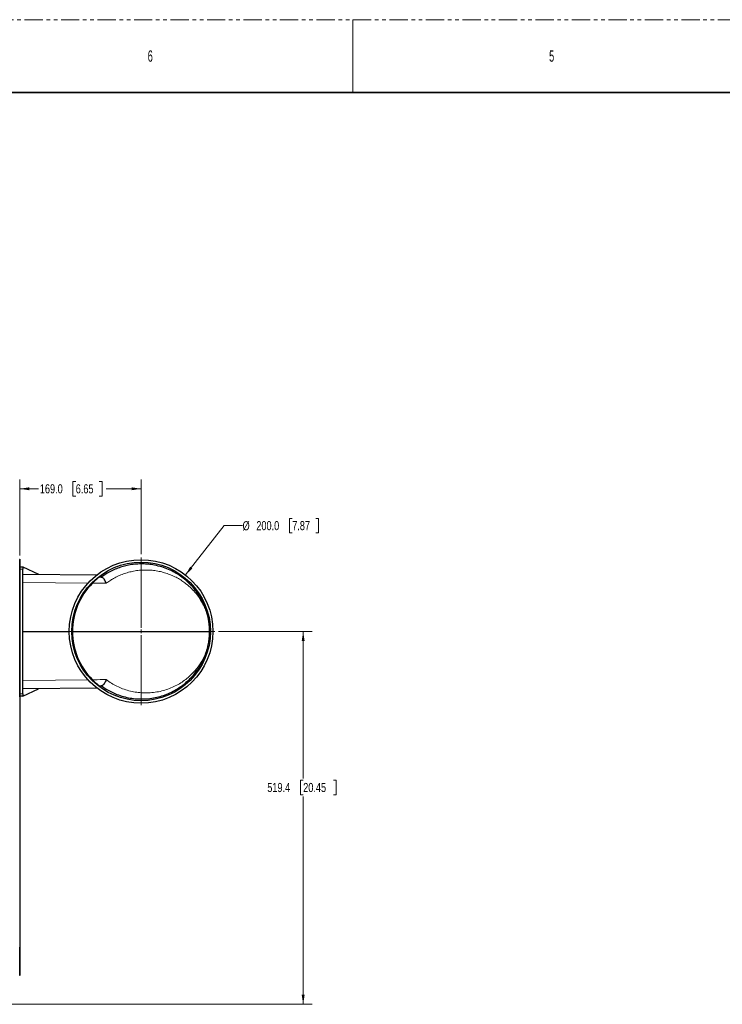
# Paper-space layout 'Sheet2' of a CAD drawing. Header units: millimetres. Extents: x 0 to 1118, y 0 to 864.
# Tile 40 of 79: x 303 to 548, y 521 to 864. Entities that reach past the tile are written whole.
import ezdxf

# ---------------------------------------------------------------- set-up
doc = ezdxf.new("R2010")
doc.units = ezdxf.units.MM
doc.linetypes.add('PHANTOM', pattern=[12.7, 6.35, -1.27, 1.27, -1.27, 1.27, -1.27])
doc.styles.add('SLDTEXTSTYLE0', font='TXT', dxfattribs={"width": 0.75})
doc.styles.add('SLDTEXTSTYLE4', font='TXT', dxfattribs={"width": 0.6})
doc.dimstyles.new('SLDDIMSTYLE10', dxfattribs={"dimtxt": 3.175, "dimasz": 3.302, "dimexe": 0, "dimexo": 0.0625, "dimgap": 0.79375, "dimtad": 0, "dimtih": 1, "dimtoh": 1, "dimdec": 1, "dimlfac": 4, "dimrnd": 1e-09, "dimzin": 12, "dimdsep": 46, "dimtxsty": 'SLDTEXTSTYLE0', "dimsah": 1, "dimcen": 0.09, "dimadec": 0, "dimazin": 3, "dimtfac": 1, "dimtdec": 1, "dimtofl": 0, "dimtmove": 0, "dimatfit": 3, "dimfxl": 1, "dimfrac": 2, "dimtolj": 1, "dimtzin": 12, "dimarcsym": 0})
doc.dimstyles.new('SLDDIMSTYLE8', dxfattribs={"dimtxt": 3.175, "dimasz": 3.302, "dimexe": 0, "dimexo": 0.0625, "dimgap": 0.79375, "dimtad": 0, "dimtih": 1, "dimtoh": 1, "dimdec": 1, "dimlfac": 4, "dimrnd": 1e-09, "dimzin": 4, "dimdsep": 46, "dimtxsty": 'SLDTEXTSTYLE0', "dimsah": 1, "dimcen": 0.09, "dimadec": 0, "dimazin": 1, "dimtfac": 1, "dimtdec": 1, "dimtofl": 0, "dimtmove": 0, "dimatfit": 3, "dimfxl": 1, "dimfrac": 2, "dimtolj": 1, "dimtzin": 12, "dimarcsym": 0})
doc.dimstyles.new('SLDDIMSTYLE9', dxfattribs={"dimtxt": 3.175, "dimasz": 3.302, "dimexe": 0, "dimexo": 0.0625, "dimgap": 0.79375, "dimtad": 0, "dimtih": 1, "dimtoh": 1, "dimdec": 1, "dimlfac": 4, "dimrnd": 1e-09, "dimzin": 4, "dimdsep": 46, "dimtxsty": 'SLDTEXTSTYLE0', "dimsah": 1, "dimcen": 0, "dimadec": 0, "dimazin": 1, "dimtfac": 1, "dimtdec": 1, "dimtofl": 0, "dimtmove": 0, "dimatfit": 3, "dimfxl": 1, "dimfrac": 2, "dimtolj": 1, "dimtzin": 12, "dimarcsym": 0})

# ---------------------------------------------------------------- blocks, each defined once
blk = doc.blocks.new('_D_21')
at = {"color": 7, "linetype": 'Continuous', "lineweight": 0}
for p, q in [((303.11, 676.98), (303.11, 703.42)), ((345.37, 677.52), (345.37, 703.42)), ((303.11, 700.24), (309.65, 700.24)), ((322.61, 702.76), (321.65, 702.76)), ((321.65, 702.76), (321.65, 697.72)), ((330.82, 702.76), (331.79, 702.76)), ((331.79, 702.76), (331.79, 697.72)), ((345.37, 700.24), (333.23, 700.24)), ((321.65, 697.72), (322.61, 697.72)), ((331.79, 697.72), (330.82, 697.72))]:
    blk.add_line(p, q, dxfattribs=at)
at = {"color": 7, "linetype": 'Continuous', "lineweight": 18}
for points in [[(303.11, 700.24), (306.42, 699.74), (306.42, 700.75)], [(345.37, 700.24), (342.07, 700.75), (342.07, 699.74)]]:
    blk.add_solid(points, dxfattribs=at)
at = {"color": 7, "linetype": 'Continuous', "lineweight": 18, "char_height": 3.175, "attachment_point": 1, "style": 'SLDTEXTSTYLE0'}
for s, insert in [('169.0', (310.12, 701.82)), ('6.65', (322.61, 701.82))]:
    blk.add_mtext(s, dxfattribs=dict(at, insert=insert))
blk = doc.blocks.new('_D_22')
at = {"color": 7, "linetype": 'Continuous', "lineweight": 0}
for p, q in [((397.95, 689.95), (396.98, 689.95)), ((396.98, 689.95), (396.98, 684.91)), ((406.16, 689.95), (407.13, 689.95)), ((407.13, 689.95), (407.13, 684.91)), ((360.81, 670.22), (374.32, 687.43)), ((374.32, 687.43), (380.67, 687.43)), ((396.98, 684.91), (397.95, 684.91)), ((407.13, 684.91), (406.16, 684.91))]:
    blk.add_line(p, q, dxfattribs=at)
at = {"color": 7, "linetype": 'Continuous', "lineweight": 18}
blk.add_solid([(360.81, 670.22), (363.25, 672.5), (362.45, 673.13)], dxfattribs=at)
at = {"color": 7, "linetype": 'Continuous', "lineweight": 18, "char_height": 3.175, "attachment_point": 1, "style": 'SLDTEXTSTYLE0'}
for s, insert in [('%%c', (380.67, 688.95)), ('200.0', (385.46, 689)), ('7.87', (397.95, 689))]:
    blk.add_mtext(s, dxfattribs=dict(at, insert=insert))
blk = doc.blocks.new('_D_23')
at = {"color": 7, "linetype": 'Continuous', "lineweight": 0}
for p, q in [((372.27, 650.56), (404.94, 650.56)), ((401.77, 650.56), (401.77, 599.4)), ((401.77, 598.76), (400.8, 598.76)), ((400.8, 598.76), (400.8, 593.72)), ((412.32, 598.76), (413.29, 598.76)), ((413.29, 598.76), (413.29, 593.72)), ((400.8, 593.72), (401.77, 593.72)), ((413.29, 593.72), (412.32, 593.72)), ((401.77, 520.72), (401.77, 593.07)), ((294.39, 520.72), (404.94, 520.72))]:
    blk.add_line(p, q, dxfattribs=at)
at = {"color": 7, "linetype": 'Continuous', "lineweight": 18}
for points in [[(401.77, 650.56), (401.26, 647.25), (402.27, 647.25)], [(401.77, 520.72), (402.27, 524.02), (401.26, 524.02)]]:
    blk.add_solid(points, dxfattribs=at)
at = {"color": 7, "linetype": 'Continuous', "lineweight": 18, "char_height": 3.175, "attachment_point": 1, "style": 'SLDTEXTSTYLE0'}
for s, insert in [('519.4', (389.27, 597.81)), ('20.45', (401.77, 597.81))]:
    blk.add_mtext(s, dxfattribs=dict(at, insert=insert))
blk = doc.blocks.new('SW_CENTERMARKSYMBOL_4')
at = {"color": 0, "linetype": 'Continuous', "lineweight": 18}
for p, q in [((0, 1.27), (0, 25.7)), ((-1.27, 0), (-25.64, 0)), ((0, 0), (-0.64, 0)), ((0, 0), (0, 0.64)), ((0, 0), (0, -0.64)), ((0, 0), (0.64, 0)), ((1.27, 0), (25.64, 0)), ((0, -1.27), (0, -25.64))]:
    blk.add_line(p, q, dxfattribs=at)

psp = doc.layouts.new('Sheet2')

# ---------------------------------------------------------------- linework, layer by layer
at = {"color": 7, "linetype": 'PHANTOM', "lineweight": 18}
psp.add_line((0, 863.6), (1117.6, 863.6), dxfattribs=at)
at = {"color": 7, "linetype": 'Continuous', "lineweight": 18}
for p, q in [((419.1, 863.6), (419.1, 838.2)), ((303.057123, 675.711406), (303.114965, 675.711406)), ((304.244254, 672.306047), (303.119254, 672.306047)), ((326.915458, 667.421912), (304.244254, 667.619761)), ((304.244254, 633.492334), (326.915458, 633.690182)), ((303.119254, 628.806047), (304.244254, 628.806047)), ((303.057123, 530.711406), (303.114965, 530.711406))]:
    psp.add_line(p, q, dxfattribs=at)
at = {"color": 7, "linetype": 'Continuous', "lineweight": 35}
psp.add_line((12.7, 838.2), (1104.9, 838.2), dxfattribs=at)
at = {"color": 7, "linetype": 'Continuous', "lineweight": 25}
for p, q in [((303.114965, 675.711406), (303.114965, 530.711406)), ((303.114965, 675.586406), (303.119254, 675.586406)), ((303.119254, 627.782634), (303.119254, 675.586406)), ((303.119254, 673.056047), (304.244254, 673.056047)), ((304.244254, 673.056047), (304.244254, 672.306047)), ((304.244254, 673.056047), (309.712538, 670.506144)), ((304.244254, 628.806047), (304.244254, 672.306047)), ((304.244254, 670.553865), (330.070536, 670.328483)), ((331.481857, 669.441133), (330.798216, 669.447099)), ((304.244254, 650.556047), (320.369254, 650.556047)), ((321.48235, 650.556047), (369.160128, 650.556047)), ((330.798216, 631.664995), (331.481857, 631.670961)), ((303.114965, 627.778345), (303.119254, 627.782634)), ((304.244254, 628.056047), (303.119254, 628.056047)), ((330.070536, 630.783611), (304.244254, 630.558229)), ((304.244254, 628.056047), (309.712538, 630.60595)), ((304.244254, 628.806047), (304.244254, 628.056047)), ((303.119254, 627.276126), (303.119254, 541.146687)), ((303.119254, 540.640179), (303.114965, 540.644468)), ((303.119254, 530.836406), (303.119254, 540.640179)), ((303.114965, 530.836406), (303.119254, 530.836406))]:
    psp.add_line(p, q, dxfattribs=at)
for radius in [25, 24.124967]:
    psp.add_circle((345.369254, 650.556047), radius, dxfattribs=at)
for centre, major_axis, start_param, end_param in [((345.367435, 650.543298), (3.373701, 23.645628), 0.9316766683, 1.7119836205), ((345.367435, 650.568796), (-3.373701, 23.645628), 1.429609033, 2.2099159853)]:
    psp.add_ellipse(centre, major_axis=major_axis, ratio=0.9999998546, start_param=start_param, end_param=end_param, dxfattribs=at)
for points, knots in [([(369.196989, 650.556047), (369.193157, 650.930486), (369.187081, 651.524311), (369.133067, 652.36865), (369.066686, 653.095515), (368.972025, 653.846147), (368.82239, 654.775646), (368.612915, 655.79488), (368.33505, 656.866953), (367.894618, 658.284734), (367.233265, 660.009661), (366.271072, 661.953798), (365.160636, 663.744209), (363.903144, 665.402427), (362.369763, 667.101224), (360.616741, 668.706814), (358.625224, 670.168605), (356.578159, 671.382122), (354.358635, 672.410838), (351.97739, 673.225433), (349.647916, 673.751184), (347.41712, 674.026442), (345.329606, 674.101702), (343.184855, 673.98897), (341.107811, 673.687659), (339.119808, 673.213695), (337.238863, 672.59875), (335.3789, 671.809848), (333.435481, 670.797543), (332.170306, 669.919126), (331.481857, 669.441133)], [0, 0, 0, 0, 0.0165814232, 0.0262965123, 0.0360164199, 0.0482093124, 0.0604257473, 0.0812703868, 0.1022256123, 0.1231713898, 0.1710192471, 0.2190097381, 0.267110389, 0.3152107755, 0.3631510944, 0.4238863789, 0.4745573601, 0.5254642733, 0.5763927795, 0.6271860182, 0.677761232, 0.7159780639, 0.7543130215, 0.7926203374, 0.8307993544, 0.8633468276, 0.8960060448, 0.9286489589, 0.9611741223, 1, 1, 1, 1]), ([(330.798216, 669.447099), (330.776585, 669.432586), (330.733498, 669.403676), (330.49048, 669.218251), (330.216664, 669.000396), (329.883793, 668.726687), (329.476098, 668.375027), (328.959651, 667.907096), (328.60099, 667.55273), (328.401331, 667.355461)], [0, 0, 0, 0, 0.1349528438, 0.2688207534, 0.3763790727, 0.4841325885, 0.6424674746, 0.8009688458, 1, 1, 1, 1]), ([(331.481857, 669.441133), (331.495567, 669.441013), (331.513891, 669.440854), (331.599505, 669.440106), (331.621059, 669.439918)], [0, 0, 0, 0, 0.7482358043, 1, 1, 1, 1]), ([(333.207298, 667.32182), (333.206674, 667.323834), (333.161633, 667.469128), (333.02337, 667.861127), (332.740742, 668.453641), (332.363429, 668.997615), (331.971022, 669.365974), (331.737745, 669.415263), (331.621059, 669.439918)], [0, 0, 0, 0, 0.0018321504, 0.1321719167, 0.3582782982, 0.57527661, 0.7875504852, 1, 1, 1, 1]), ([(331.481857, 631.670961), (332.063515, 631.263864), (333.228095, 630.448785), (335.063398, 629.45369), (337.076892, 628.56209), (339.263367, 627.843614), (341.591543, 627.331165), (344.027203, 627.042509), (346.532344, 627.014243), (349.069841, 627.263405), (351.486252, 627.759723), (353.797527, 628.486335), (355.983864, 629.426899), (358.040389, 630.566914), (359.932159, 631.873713), (361.655026, 633.324741), (363.205348, 634.904086), (364.58486, 636.583081), (365.802202, 638.374405), (366.861644, 640.311925), (367.60233, 642.040711), (368.106635, 643.487732), (368.401727, 644.493318), (368.637228, 645.44472), (368.821533, 646.334848), (368.961471, 647.187558), (369.060631, 647.971598), (369.127523, 648.662216), (369.172932, 649.370201), (369.195346, 650.008607), (369.196506, 650.395146), (369.196989, 650.556047)], [0, 0, 0, 0, 0.0328819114, 0.0658352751, 0.098726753, 0.1390692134, 0.1795190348, 0.2198867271, 0.2674243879, 0.3151627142, 0.3629547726, 0.4105659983, 0.4603908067, 0.5103807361, 0.5604642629, 0.610524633, 0.660408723, 0.7100236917, 0.759735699, 0.8094110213, 0.8589758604, 0.8819814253, 0.9049758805, 0.9208223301, 0.9366832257, 0.9524414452, 0.9624547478, 0.9724559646, 0.982605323, 0.9927592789, 1, 1, 1, 1]), ([(369.160128, 650.556047), (369.16983, 650.556047), (369.189774, 650.556047), (369.196282, 650.556047), (369.19697, 650.556047), (369.196989, 650.556047)], [0, 0, 0, 0, 0.479372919, 0.985434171, 1, 1, 1, 1]), ([(328.401331, 633.756633), (328.57814, 633.581707), (328.931735, 633.231876), (329.418272, 632.78815), (329.84375, 632.419487), (330.235554, 632.094916), (330.568583, 631.832984), (330.766456, 631.684818), (330.789279, 631.670573), (330.798216, 631.664995)], [0, 0, 0, 0, 0.1763771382, 0.3527330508, 0.4849097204, 0.6169008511, 0.7863384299, 0.9163407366, 1, 1, 1, 1]), ([(331.621059, 631.672176), (331.565587, 631.671692), (331.49143, 631.671045), (331.483783, 631.670978), (331.481857, 631.670961)], [0, 0, 0, 0, 0.748026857, 1, 1, 1, 1]), ([(333.207298, 633.790274), (333.206674, 633.78826), (333.161633, 633.642966), (333.02337, 633.250967), (332.740742, 632.658453), (332.363429, 632.114479), (331.971022, 631.74612), (331.737745, 631.696831), (331.621059, 631.672176)], [0, 0, 0, 0, 0.0018321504, 0.1321719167, 0.3582782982, 0.57527661, 0.7875504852, 1, 1, 1, 1])]:
    psp.add_open_spline(points, degree=3, knots=knots, dxfattribs=at)
at = {"color": 7, "linetype": 'Continuous', "lineweight": 18}
for points, knots in [([(333.207298, 667.32182), (333.622782, 667.627089), (334.455874, 668.239187), (335.877243, 669.101618), (337.45395, 669.908975), (339.195222, 670.621222), (340.960633, 671.179074), (342.831863, 671.608316), (344.774208, 671.88264), (346.781407, 671.98816), (348.741015, 671.921828), (350.696634, 671.689796), (352.61624, 671.293198), (354.484648, 670.735237), (356.265691, 670.03535), (357.951596, 669.204112), (359.538301, 668.249586), (361.210749, 667.046484), (362.889766, 665.568266), (364.51257, 663.784378), (365.758566, 662.061915), (366.716285, 660.449592), (367.44873, 658.959276), (368.033177, 657.467503), (368.426292, 656.19397), (368.675084, 655.192011), (368.830538, 654.435405), (368.955293, 653.683001), (369.042697, 653.00603), (369.105319, 652.339888), (369.143199, 651.727828), (369.162717, 651.121901), (369.160999, 650.746417), (369.160128, 650.556047)], [0, 0, 0, 0, 0.0243669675, 0.0488584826, 0.0800198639, 0.1111846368, 0.1432011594, 0.1752212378, 0.2125259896, 0.2498362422, 0.2880450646, 0.3262584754, 0.3678086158, 0.4094102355, 0.4509747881, 0.4939825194, 0.5370278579, 0.5800444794, 0.6409792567, 0.7003462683, 0.7597140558, 0.8000716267, 0.8404460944, 0.8807629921, 0.911015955, 0.9264211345, 0.9418046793, 0.953114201, 0.9646838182, 0.9734507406, 0.9825205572, 0.9911379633, 1, 1, 1, 1]), ([(328.38873, 667.362375), (328.495914, 667.361473), (329.37537, 667.354071), (330.981517, 667.340553), (332.464998, 667.328067), (333.207298, 667.32182)], [0, 0, 0, 0, 0.0648463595, 0.5320706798, 1, 1, 1, 1]), ([(369.160128, 650.556047), (369.16102, 650.365714), (369.16285, 649.975291), (369.141397, 649.34614), (369.100036, 648.70117), (369.038129, 648.073791), (368.945298, 647.356863), (368.814229, 646.580544), (368.642466, 645.778159), (368.422958, 644.920932), (368.147967, 644.013422), (367.674207, 642.699905), (366.979091, 641.131641), (365.985754, 639.379022), (364.846777, 637.764838), (363.556405, 636.252063), (362.106349, 634.826417), (360.493738, 633.516012), (358.721587, 632.335742), (356.792088, 631.30559), (354.742981, 630.457422), (352.579652, 629.801589), (350.319653, 629.353326), (347.937902, 629.128132), (345.586868, 629.15494), (343.301626, 629.415785), (341.119063, 629.878493), (338.995076, 630.551236), (336.961387, 631.43229), (335.034244, 632.475802), (333.815718, 633.352521), (333.207298, 633.790274)], [0, 0, 0, 0, 0.0088617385, 0.0181777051, 0.0274870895, 0.0367421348, 0.0460137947, 0.061124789, 0.076350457, 0.0915645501, 0.1142144, 0.1368755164, 0.1864442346, 0.2361115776, 0.2858140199, 0.3354306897, 0.3854244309, 0.4355734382, 0.485741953, 0.5358274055, 0.5857676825, 0.6330379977, 0.6804675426, 0.7278456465, 0.7750455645, 0.8144934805, 0.8540129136, 0.8934336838, 0.928936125, 0.9645172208, 1, 1, 1, 1]), ([(333.207298, 633.790274), (331.848163, 633.778835), (330.267542, 633.765532), (328.618356, 633.751652), (328.387264, 633.749707)], [0, 0, 0, 0, 0.8598749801, 1, 1, 1, 1])]:
    psp.add_open_spline(points, degree=3, knots=knots, dxfattribs=at)

# ---------------------------------------------------------------- block references
at = {"color": 7, "linetype": 'Continuous', "lineweight": 0}
psp.add_blockref('SW_CENTERMARKSYMBOL_4', (345.369254, 650.556047), dxfattribs=at)

# ---------------------------------------------------------------- texts
at = {"color": 7, "linetype": 'Continuous', "lineweight": 0, "char_height": 3.96875, "attachment_point": 1, "style": 'SLDTEXTSTYLE4'}
for s, insert in [('6', (347.6625, 852.929182)), ('5', (487.3625, 852.929182))]:
    psp.add_mtext(s, dxfattribs=dict(at, insert=insert))

# ---------------------------------------------------------------- dimensions: what is measured, and where the dimension line sits
at = {"color": 7, "linetype": 'Continuous', "lineweight": 18}
dim = psp.add_linear_dim(base=(303.114965, 700.244659), p1=(345.369254, 676.252942), p2=(303.114965, 675.711406), dimstyle='SLDDIMSTYLE8', dxfattribs=at)
dim.commit()
dim.dimension.update_dxf_attribs({"geometry": '_D_21', "text_midpoint": (321.439452, 700.244659), "dimtype": 160})
dim = psp.add_diameter_dim_2p(p1=(329.930434, 630.892811), p2=(360.808074, 670.219283), dimstyle='SLDDIMSTYLE9', dxfattribs=at)
dim.commit()
dim.dimension.update_dxf_attribs({"geometry": '_D_22', "text_midpoint": (394.383092, 687.428751), "dimtype": 163})
dim = psp.add_linear_dim(base=(401.766049, 520.715695), p1=(371.004254, 650.556047), p2=(293.119254, 520.715695), angle=90, dimstyle='SLDDIMSTYLE10', dxfattribs=at)
dim.commit()
dim.dimension.update_dxf_attribs({"geometry": '_D_23', "text_midpoint": (401.766049, 596.237772), "dimtype": 160})

doc.saveas('drawing.dxf')
